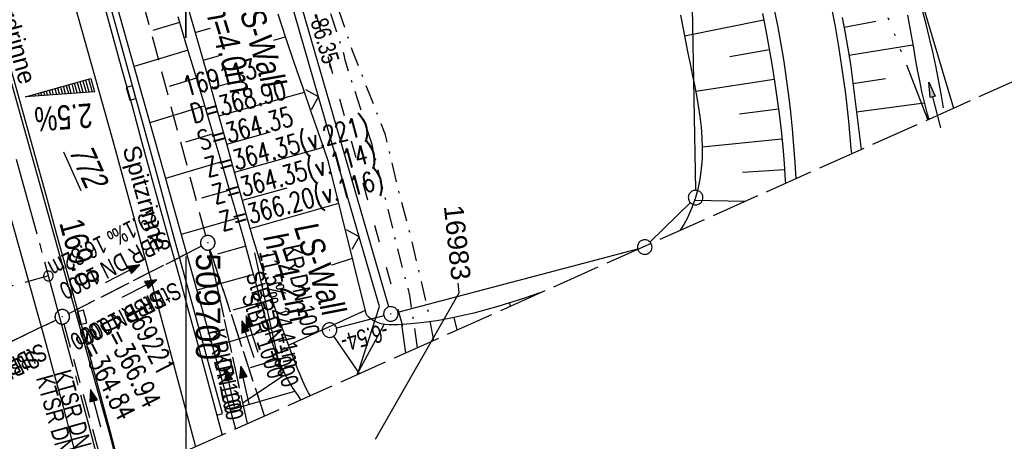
# Model space of a CAD drawing. Extents: x 509202 to 509841, y 456298 to 457260.
# Tile 26 of 56: x 509683 to 509784, y 456353 to 456397. Entities that reach past the tile are written whole.
import ezdxf
from ezdxf import colors
from ezdxf.entities.mleader import LeaderData, LeaderLine
from ezdxf.math import Vec2, Vec3

# ---------------------------------------------------------------- set-up
doc = ezdxf.new("R2010")
doc.units = 0
doc.header["$LTSCALE"] = 10
doc.header["$MEASUREMENT"] = 0
for name, pattern in [('ACAD_ISO03W100', [30, 12, -18]), ('ACAD_ISO14W100', [25.5, 12, -3, 0.5, -3, 0.5, -3, 0.5, -3]), ('ACHSE', [5.5, 4, -0.5, 0.5, -0.5]), ('AUSGEZOGEN', [0]), ('LT00', [0]), ('LT08', [0.42, 0.2, -0.1, 0.02, -0.1]), ('LT12', [0.4, 0.3, -0.1]), ('LT14', [0.6, 0.5, -0.1]), ('LT17', [0.15, 0.1, -0.05]), ('STRICHLINIE2', [0.375, 0.25, -0.125])]:
    doc.linetypes.add(name, pattern=pattern)
doc.layers.get('0').update_dxf_attribs({"linetype": 'LT00'})
for name, color, linetype in [('--EK_FBR', 1, 'LT00'), ('--EK_Halt-Pfeil', 4, 'LT00'), ('--EK_Haltung', 7, 'STRICHLINIE2'), ('--EK_Haltung-Text', 140, 'LT00'), ('--EK_Schacht-Text', 5, 'LT00'), ('--EK_ST-93-1', 30, 'LT17'), ('--EL_DFK_AB_L', 21, 'LT00'), ('--EL_DFK_AB_P', 7, 'LT00'), ('--EL_Halt-Pfeil', 4, 'LT00'), ('--EL_Haltung', 182, 'STRICHLINIE2'), ('--EL_Haltung-Text', 182, 'LT00'), ('-AX-093', 35, 'ACHSE'), ('-QUE-20O', 11, 'LT00'), ('-ST-93-1', 250, 'LT00'), ('ABSTAND', 8, 'LT00'), ('DFK_AB_FLNR', 7, 'Continuous'), ('DFK_AB_L', 21, 'LT00'), ('DFK_AB_P', 7, 'LT00'), ('DFK_GZPKT', 250, 'LT00'), ('DFK_KATASTER', 250, 'LT00'), ('DL', 182, 'LT12'), ('DL_PFEIL', 201, 'LT00'), ('DL_TEXT', 182, 'LT00'), ('FESTPKT_TEXT_B', 211, 'LT00'), ('LS-WAND_TEXT', 11, 'Continuous'), ('PFEIL', 140, 'AUSGEZOGEN'), ('RINNE_TEXT', 11, 'Continuous'), ('STROM_UNTER', 80, 'LT08'), ('TELEKOM', 210, 'ACAD_ISO14W100'), ('V114_AFBR_BAB', 250, 'LT00'), ('V114_BOESCH', 250, 'LT00'), ('V114_BOSCHUNG', 250, 'LT00'), ('V114_GRABEN', 250, 'LT00'), ('V114_H_BORD', 8, 'LT00'), ('V114_KA_PRUF', 182, 'LT00'), ('V114_LD_MARK', 250, 'LT00'), ('V114_RASTER', 250, 'LT00'), ('V114_RINNE', 182, 'LT00'), ('V114_SINKK', 182, 'LT00'), ('V114_ZAUN', 40, 'LT00'), ('V115_AFBR_BAB', 250, 'LT00'), ('V115_BOESCH', 250, 'LT00'), ('V115_BOSCHUNG', 250, 'LT00'), ('V115_GRABEN', 250, 'LT00'), ('V115_H_BORD', 8, 'LT00'), ('V115_KA_PRUF', 182, 'LT00'), ('V115_LD_MARK', 250, 'LT00'), ('V115_RASTER', 250, 'LT00'), ('V115_RINNE', 182, 'LT00'), ('V115_SINKK', 182, 'LT00'), ('V115_ZAUN', 40, 'LT00'), ('WASSERLTG', 130, 'ACAD_ISO03W100')]:
    doc.layers.add(name, color=color, linetype=linetype)
doc.layers.add('-BLATT_114-RAND', color=7, linetype='LT14', plot=False)
doc.styles.add('Arial', font='ARIAL.TTF')
doc.styles.add('Beschrift', font='ARIAL.TTF')
doc.styles.add('Haltungsbeschriftung', font='ARIAL.TTF', dxfattribs={"width": 0.75})
doc.styles.add('schachtbeschriftung', font='romans.shx', dxfattribs={"width": 0.75, "height": 2})
doc.styles.get("Standard").update_dxf_attribs({"font": 'ARIAL.TTF'})

# ---------------------------------------------------------------- blocks, each defined once
blk = doc.blocks.new('SYMB7010')
at = {"color": 0, "linetype": 'ByBlock'}
for points in [[(-0.031408, 0.499213), (-0.093728, 0.49134), (-0.15457, 0.475719), (-0.212975, 0.452595), (-0.268021, 0.422333), (-0.31884, 0.385411), (-0.36463, 0.342411), (-0.40467, 0.29401), (-0.438329, 0.240973), (-0.465074, 0.184136), (-0.484486, 0.124395), (-0.496256, 0.062692), (-0.5002, 0)], [(-0.5002, 0), (-0.496256, -0.062692), (-0.484486, -0.124395), (-0.465075, -0.184136), (-0.438329, -0.240973), (-0.404671, -0.29401), (-0.36463, -0.342411), (-0.31884, -0.385411), (-0.268021, -0.422333), (-0.212975, -0.452595), (-0.154571, -0.475719), (-0.093728, -0.49134), (-0.031408, -0.499213), (0.031408, -0.499213)], [(0.5002, 0), (0.496256, 0.062692), (0.484485, 0.124395), (0.465074, 0.184136), (0.438329, 0.240973), (0.40467, 0.29401), (0.36463, 0.342411), (0.31884, 0.385411), (0.268021, 0.422333), (0.212975, 0.452595), (0.15457, 0.475719), (0.093728, 0.49134), (0.031408, 0.499213), (-0.031408, 0.499213)], [(0.031408, -0.499213), (0.093728, -0.491341), (0.15457, -0.475719), (0.212975, -0.452595), (0.268021, -0.422333), (0.31884, -0.385411), (0.36463, -0.342411), (0.404671, -0.294011), (0.438329, -0.240974), (0.465075, -0.184136), (0.484486, -0.124395), (0.496256, -0.062692), (0.500201, 0)]]:
    blk.add_lwpolyline(points, dxfattribs=at)
blk = doc.blocks.new('SYMB0003')
at = {"color": 0, "linetype": 'ByBlock'}
for p, q in [((-0.015712, 0), (0.010166, 0.012015)), ((0, -0.021257), (-0.015712, 0)), ((0.010166, 0.012015), (0, -0.021257))]:
    blk.add_line(p, q, dxfattribs=at)
for points in [[(-0.031395, 0.499013), (-0.093691, 0.491144), (-0.154509, 0.475528), (-0.21289, 0.452414), (-0.267913, 0.422164), (-0.318712, 0.385257), (-0.364484, 0.342274), (-0.404509, 0.293893), (-0.438154, 0.240877), (-0.464888, 0.184062), (-0.484292, 0.124345), (-0.496058, 0.062667), (-0.5, 0)], [(-0.5, 0), (-0.496058, -0.062667), (-0.484292, -0.124345), (-0.464888, -0.184062), (-0.438154, -0.240877), (-0.404509, -0.293893), (-0.364485, -0.342274), (-0.318712, -0.385257), (-0.267914, -0.422164), (-0.21289, -0.452414), (-0.154509, -0.475529), (-0.093691, -0.491144), (-0.031395, -0.499014), (0.031395, -0.499014)], [(0.5, 0), (0.496057, 0.062667), (0.484292, 0.124345), (0.464888, 0.184062), (0.438153, 0.240877), (0.404509, 0.293893), (0.364484, 0.342274), (0.318712, 0.385257), (0.267913, 0.422164), (0.21289, 0.452414), (0.154509, 0.475528), (0.093691, 0.491144), (0.031395, 0.499013), (-0.031395, 0.499013)], [(0.031395, -0.499014), (0.093691, -0.491144), (0.154509, -0.475529), (0.21289, -0.452414), (0.267914, -0.422164), (0.318712, -0.385257), (0.364485, -0.342274), (0.404509, -0.293893), (0.438154, -0.240877), (0.464889, -0.184062), (0.484292, -0.124345), (0.496058, -0.062667), (0.5, 0)]]:
    blk.add_lwpolyline(points, dxfattribs=at)
blk = doc.blocks.new('Pfreil3')
at = {"layer": 'PFEIL'}
blk.add_hatch(color=256, dxfattribs=at).paths.add_polyline_path([(-1.55, 0.27), (-1.55, -0.27), (0, 0)])
for p, q in [((-1.55, 0), (-4.83, 0)), ((-1.55, -0.27), (-1.55, 0.27)), ((-1.55, 0.27), (0, 0)), ((0, 0), (-1.55, -0.27))]:
    blk.add_line(p, q, dxfattribs=at)
blk = doc.blocks.new('SYMB0652')
at = {"color": 0, "linetype": 'ByBlock'}
blk.add_lwpolyline([(-0.15, -0.075), (0.15, -0.075), (0.15, 0.075), (-0.15, 0.075), (-0.15, -0.075)], dxfattribs=at)
blk = doc.blocks.new('SYMB0024')
at = {"color": 0, "linetype": 'ByBlock'}
for p, q in [((-0.5, 0.5), (0, 0)), ((0, 0), (0.5, 0.5))]:
    blk.add_line(p, q, dxfattribs=at)
blk = doc.blocks.new('_None')
blk = doc.blocks.new('SYMB0070')
at = {"color": 0, "linetype": 'ByBlock'}
for p, q in [((-0.5, 0), (0.2, 0)), ((0.5, 0), (0.2, 0.1)), ((0.2, 0.1), (0.2, 0)), ((0.468, 0), (0.21, 0.086)), ((0.21, 0.086), (0.21, -0.086)), ((0.21, -0.086), (0.468, 0)), ((0.22, -0.072), (0.437, 0)), ((0.23, -0.058), (0.405, 0)), ((0.24, -0.045), (0.374, 0)), ((0.342, 0), (0.25, 0.031)), ((0.25, 0.031), (0.25, -0.031)), ((0.25, -0.031), (0.342, 0)), ((0.26, -0.017), (0.31, 0)), ((0.27, -0.003), (0.279, 0))]:
    blk.add_line(p, q, dxfattribs=at)
for points in [[(0.2, 0), (0.2, -0.1), (0.5, 0)], [(0.437, 0), (0.22, 0.072), (0.22, -0.072)], [(0.405, 0), (0.23, 0.058), (0.23, -0.058)], [(0.374, 0), (0.24, 0.045), (0.24, -0.045)], [(0.31, 0), (0.26, 0.017), (0.26, -0.017)], [(0.279, 0), (0.27, 0.003), (0.27, -0.003)]]:
    blk.add_lwpolyline(points, dxfattribs=at)
blk = doc.blocks.new('SYMB2')
at = {"color": 0, "linetype": 'ByBlock', "flags": 128}
for points in [[(-0.031395, 0.499013), (-0.093691, 0.491144), (-0.154509, 0.475528), (-0.21289, 0.452414), (-0.267913, 0.422164), (-0.318712, 0.385257), (-0.364484, 0.342274), (-0.404509, 0.293893), (-0.438154, 0.240877), (-0.464888, 0.184062), (-0.484292, 0.124345), (-0.496058, 0.062667), (-0.5, 0)], [(-0.5, 0), (-0.496058, -0.062667), (-0.484292, -0.124345), (-0.464888, -0.184062), (-0.438154, -0.240877), (-0.404509, -0.293893), (-0.364485, -0.342274), (-0.318712, -0.385257), (-0.267914, -0.422164), (-0.21289, -0.452414), (-0.154509, -0.475529), (-0.093691, -0.491144), (-0.031395, -0.499014), (0.031395, -0.499014)], [(0.5, 0), (0.496057, 0.062667), (0.484292, 0.124345), (0.464888, 0.184062), (0.438153, 0.240877), (0.404509, 0.293893), (0.364484, 0.342274), (0.318712, 0.385257), (0.267913, 0.422164), (0.21289, 0.452414), (0.154509, 0.475528), (0.093691, 0.491144), (0.031395, 0.499013), (-0.031395, 0.499013)], [(0.031395, -0.499014), (0.093691, -0.491144), (0.154509, -0.475529), (0.21289, -0.452414), (0.267914, -0.422164), (0.318712, -0.385257), (0.364485, -0.342274), (0.404509, -0.293893), (0.438154, -0.240877), (0.464889, -0.184062), (0.484292, -0.124345), (0.496058, -0.062667), (0.5, 0)]]:
    blk.add_lwpolyline(points, dxfattribs=at)

msp = doc.modelspace()

# ---------------------------------------------------------------- linework, layer by layer
at = {"layer": '--EK_FBR', "color": 2}
for points in [[(509667.76, 456426.44), (509668.13, 456425.19), (509669.87, 456419.33), (509671.58, 456413.46), (509673.27, 456407.59), (509674.94, 456401.71), (509676.07, 456397.7), (509677.19, 456393.7), (509678.31, 456389.69), (509679.42, 456385.68), (509680.54, 456381.68), (509681.65, 456377.67), (509682.61, 456374.22), (509683.57, 456370.78), (509684.53, 456367.33), (509685.48, 456363.88), (509686.42, 456360.43), (509687.36, 456356.98), (509688.28, 456353.52), (509689.8, 456347.84)], [(509671.92, 456426.88), (509672.03, 456426.5), (509673.42, 456421.79), (509674.8, 456417.07), (509676.16, 456412.35), (509677.52, 456407.63), (509678.86, 456402.9), (509680.22, 456398.09), (509681.57, 456393.27), (509682.91, 456388.45), (509684.25, 456383.63), (509685.58, 456378.81), (509686.7, 456374.75), (509687.82, 456370.68), (509688.93, 456366.62), (509690.03, 456362.55), (509691.12, 456358.47), (509692.21, 456354.4), (509693.5, 456349.5)], [(509681.57, 456393.27), (509682.91, 456388.45), (509684.25, 456383.63), (509685.58, 456378.81), (509686.7, 456374.75), (509687.82, 456370.68), (509688.93, 456366.62), (509690.03, 456362.55), (509691.12, 456358.47), (509692.21, 456354.4), (509693.5, 456349.5)], [(509682.61, 456374.22), (509683.57, 456370.78), (509684.53, 456367.33), (509685.48, 456363.88), (509686.42, 456360.43), (509687.36, 456356.98), (509688.28, 456353.52), (509689.8, 456347.84)]]:
    msp.add_lwpolyline(points, dxfattribs=at)
at = {"layer": '--EK_FBR'}
for points in [[(509760.63, 456397.88), (509760.99, 456396.11), (509761.31, 456394.34), (509761.6, 456392.56), (509761.86, 456390.79), (509762.09, 456389.07), (509762.29, 456387.35), (509762.47, 456385.62), (509762.62, 456383.89), (509762.75, 456382.15), (509762.84, 456380.49)], [(509760.63, 456397.88), (509760.99, 456396.11), (509761.31, 456394.34), (509761.6, 456392.56), (509761.86, 456390.79), (509762.09, 456389.07), (509762.29, 456387.35), (509762.47, 456385.62), (509762.62, 456383.89), (509762.75, 456382.15), (509762.84, 456380.49)], [(509768.6, 456383.06), (509768.56, 456383.6), (509768.3, 456386.41), (509767.98, 456389.23), (509767.6, 456392.04), (509767.28, 456394.11), (509766.92, 456396.17), (509766.53, 456398.23)], [(509768.6, 456383.06), (509768.56, 456383.6), (509768.3, 456386.41), (509767.98, 456389.23), (509767.6, 456392.04), (509767.28, 456394.11), (509766.92, 456396.17), (509766.53, 456398.23)], [(509703.2, 456356.1), (509703.74, 456354.07)]]:
    msp.add_lwpolyline(points, dxfattribs=at)
at = {"layer": '--EK_Haltung'}
for p, q in [((509687.95, 456366.59), (509701.6, 456373.54)), ((509706.35, 456355.24), (509702.43, 456373.15)), ((509671.2, 456358.47), (509686.61, 456365.92))]:
    msp.add_line(p, q, dxfattribs=at)
at = {"layer": '--EK_Haltung', "color": 81}
msp.add_line((509687.45, 456365.52), (509691.21, 456351.68), dxfattribs=at)
at = {"layer": '--EK_ST-93-1', "ltscale": 2.5}
msp.add_line((509685.85, 456370.46), (509647.28, 456359.86), dxfattribs=at)
at = {"layer": '--EL_DFK_AB_L'}
for p, q in [((509720.92, 456367.27), (509697.3, 456448.77)), ((509720.41, 456366.36), (509715.54, 456365.07)), ((509717.91, 456360.41), (509715.24, 456364.26))]:
    msp.add_line(p, q, dxfattribs=at)
at = {"layer": '--EL_Haltung'}
for p, q in [((509687.95, 456366.59), (509701.6, 456373.54)), ((509706.35, 456355.24), (509702.43, 456373.15)), ((509671.2, 456358.47), (509686.61, 456365.92)), ((509687.45, 456365.52), (509691.21, 456351.68))]:
    msp.add_line(p, q, dxfattribs=at)
at = {"layer": '-AX-093', "ltscale": 0.2}
msp.add_lwpolyline([(509682.54, 456382.51), (509686.29, 456368.85), (509689.97, 456355.17), (509691.67, 456348.68)], dxfattribs=at)
at = {"layer": '-BLATT_114-RAND'}
msp.add_lwpolyline([(509201.6, 457142.83), (509579.07, 456298.35), (509841.09, 456415.47), (509463.62, 457259.94), (509201.6, 457142.83)], dxfattribs=at)
at = {"layer": '-QUE-20O'}
for p, q in [((509690.04, 456389.41), (509689.7, 456390.65)), ((509689.99, 456390.73), (509690.35, 456389.44)), ((509685.94, 456389.61), (509686.08, 456389.12)), ((509686.38, 456389.14), (509686.23, 456389.69)), ((509686.52, 456389.77), (509686.69, 456389.16)), ((509686.99, 456389.19), (509686.81, 456389.85)), ((509687.1, 456389.93), (509687.3, 456389.21)), ((509687.6, 456389.23), (509687.39, 456390.01)), ((509687.68, 456390.09), (509687.91, 456389.26)), ((509688.21, 456389.28), (509687.96, 456390.17)), ((509688.25, 456390.25), (509688.52, 456389.3)), ((509688.82, 456389.32), (509688.54, 456390.33)), ((509688.83, 456390.41), (509689.13, 456389.35)), ((509689.43, 456389.37), (509689.12, 456390.49)), ((509689.41, 456390.57), (509689.74, 456389.39)), ((509683.63, 456388.97), (509683.64, 456388.94)), ((509683.94, 456388.96), (509683.92, 456389.05)), ((509684.21, 456389.13), (509684.25, 456388.98)), ((509684.55, 456389.01), (509684.5, 456389.21)), ((509684.79, 456389.29), (509684.86, 456389.03)), ((509685.16, 456389.05), (509685.07, 456389.37)), ((509685.36, 456389.45), (509685.47, 456389.07)), ((509685.77, 456389.1), (509685.65, 456389.53))]:
    msp.add_line(p, q, dxfattribs=at)
msp.add_lwpolyline([(509690.61, 456389.45), (509683.49, 456388.93), (509690.23, 456390.8), (509690.61, 456389.45)], dxfattribs=at)
at = {"layer": 'DFK_AB_L'}
for p, q in [((509720.92, 456367.27), (509697.3, 456448.77)), ((509720.41, 456366.36), (509715.54, 456365.07)), ((509717.91, 456360.41), (509715.24, 456364.26))]:
    msp.add_line(p, q, dxfattribs=at)
at = {"layer": 'DFK_KATASTER'}
for p, q in [((509775.28, 456400.58), (509779.08, 456387.75)), ((509752.17, 456398.12), (509752.51, 456379.29)), ((509751.98, 456378.02), (509747.82, 456373.96)), ((509721.86, 456366.74), (509746.56, 456373.25))]:
    msp.add_line(p, q, dxfattribs=at)
at = {"layer": 'DL'}
for p, q in [((509687.95, 456366.59), (509701.6, 456373.54)), ((509706.35, 456355.24), (509702.43, 456373.15)), ((509671.2, 456358.47), (509686.61, 456365.92))]:
    msp.add_line(p, q, dxfattribs=at)
at = {"layer": 'STROM_UNTER', "flags": 128}
for points in [[(509723.87, 456363.07), (509723.09, 456368.44), (509721.85, 456373.22), (509719.19, 456384.02), (509716.41, 456392.71), (509716.33, 456393.26), (509713.13, 456403.08), (509706.95, 456430.54), (509700.51, 456441.76), (509698.66, 456448.26), (509697.61, 456449.82), (509696.77, 456451.13), (509696.55, 456451.95), (509696.3, 456452.95), (509696.14, 456453.44), (509697.83, 456453.93), (509698.04, 456453.42)], [(509725.54, 456363.82), (509725.1, 456366.31), (509723.15, 456374.69), (509722.03, 456378.88), (509720.58, 456385), (509717.18, 456393.67), (509713.93, 456403.28), (509710.76, 456417.73), (509708, 456430.72), (509705.1, 456435.69), (509701.65, 456441.93), (509700.75, 456445.55), (509700.38, 456446.37), (509699.94, 456447.14), (509699.55, 456447.79), (509699.22, 456447.85), (509698.41, 456448), (509698.01, 456448.07), (509697.83, 456448.19), (509697.66, 456448.38), (509697.6, 456448.59), (509697.57, 456448.9), (509697.62, 456449.14), (509697.73, 456449.31), (509697.89, 456449.49), (509698.61, 456449.75), (509700.74, 456450.6), (509701.67, 456451), (509701.81, 456451.06), (509701.86, 456451.15), (509701.88, 456451.25), (509701.87, 456451.46), (509701.38, 456453.73), (509699.77, 456453.38)]]:
    msp.add_lwpolyline(points, dxfattribs=at)
at = {"layer": 'TELEKOM', "ltscale": 0.05, "flags": 128}
msp.add_lwpolyline([(509776.45, 456386.58), (509758.85, 456431.81), (509744.02, 456471.1)], dxfattribs=at)
at = {"layer": 'V114_AFBR_BAB'}
for points in [[(509760.63, 456397.88), (509760.99, 456396.11), (509761.31, 456394.34), (509761.6, 456392.56), (509761.86, 456390.79), (509762.09, 456389.07), (509762.29, 456387.35), (509762.47, 456385.62), (509762.62, 456383.89), (509762.75, 456382.15), (509762.84, 456380.49)], [(509768.6, 456383.06), (509768.56, 456383.6), (509768.3, 456386.41), (509767.98, 456389.23), (509767.6, 456392.04), (509767.28, 456394.11), (509766.92, 456396.17), (509766.53, 456398.23)], [(509703.2, 456356.1), (509703.74, 456354.07)]]:
    msp.add_lwpolyline(points, dxfattribs=at)
at = {"layer": 'V114_AFBR_BAB', "color": 0}
for points in [[(509681.57, 456393.27), (509682.91, 456388.45), (509684.25, 456383.63), (509685.58, 456378.81), (509686.7, 456374.75), (509687.82, 456370.68), (509688.93, 456366.62), (509690.03, 456362.55), (509691.12, 456358.47), (509692.21, 456354.4), (509693.5, 456349.5)], [(509682.61, 456374.22), (509683.57, 456370.78), (509684.53, 456367.33), (509685.48, 456363.88), (509686.42, 456360.43), (509687.36, 456356.98), (509688.28, 456353.52), (509689.8, 456347.84)]]:
    msp.add_lwpolyline(points, dxfattribs=at)
at = {"layer": 'V114_BOESCH'}
for points in [[(509682.76, 456434.02), (509683.46, 456431.67), (509684.14, 456429.31), (509690.71, 456406.09), (509697.68, 456381.36), (509704.6, 456356.55), (509705.13, 456354.7)], [(509712.82, 456358.13), (509712.64, 456358.42), (509712.34, 456359.01), (509712.07, 456359.61), (509711.81, 456360.22), (509711.56, 456360.83), (509710.76, 456362.88), (509709.99, 456364.93), (509709.26, 456367), (509708.63, 456368.87), (509708.03, 456370.75), (509707.45, 456372.65), (509706.88, 456374.54), (509706.34, 456376.45), (509705.8, 456378.35), (509705.27, 456380.26), (509704.75, 456382.17), (509704.22, 456384.08), (509703.38, 456387.09), (509702.54, 456390.1), (509701.68, 456393.1), (509700.83, 456396.1), (509699.97, 456399.1)], [(509711.87, 456357.71), (509711.57, 456358.13), (509711.08, 456358.87), (509710.62, 456359.62), (509710.19, 456360.39), (509709.79, 456361.25), (509709.43, 456362.13), (509709.1, 456363.03), (509708.81, 456363.95), (509708.55, 456364.87), (509708.29, 456365.8), (509708.04, 456366.74), (509707.39, 456369.18), (509706.72, 456371.62), (509706.04, 456374.04), (509705.36, 456376.45), (509704.66, 456378.86), (509703.96, 456381.27), (509703.25, 456383.67), (509702.45, 456386.37), (509701.64, 456389.06), (509700.83, 456391.76), (509700.02, 456394.46), (509699.21, 456397.16)], [(509736.48, 456368.71), (509735.8, 456368.48), (509734.58, 456368.08), (509733.36, 456367.69), (509732.14, 456367.32), (509730.91, 456366.96), (509729.67, 456366.64), (509728.41, 456366.34), (509727.14, 456366.07), (509725.85, 456365.84), (509724.54, 456365.66), (509723.21, 456365.52), (509721.85, 456365.44), (509721.41, 456365.42), (509720.97, 456365.43), (509720.54, 456365.46), (509720.13, 456365.53), (509719.74, 456365.65), (509719.37, 456365.83), (509719.11, 456366.01), (509718.86, 456366.23), (509718.62, 456366.45), (509714.71, 456382.22), (509713.83, 456384.75), (509712.95, 456387.29), (509712.08, 456389.82), (509711.21, 456392.36), (509710.36, 456394.9), (509709.51, 456397.45)], [(509750.98, 456397.33), (509751.23, 456395.92), (509751.5, 456394.5), (509751.72, 456393.42), (509751.95, 456392.33), (509752.18, 456391.24), (509752.4, 456390.15), (509752.61, 456389.06), (509752.8, 456387.98), (509752.96, 456386.89), (509753.08, 456385.81), (509753.17, 456384.73), (509753.21, 456383.65), (509753.19, 456382.58), (509753.11, 456381.51), (509752.96, 456380.44), (509752.75, 456379.42), (509752.47, 456378.41), (509752.11, 456377.41), (509751.67, 456376.44), (509751.3, 456375.76), (509750.94, 456375.17)], [(509759.4, 456397.51), (509759.75, 456395.77), (509760.07, 456394.03), (509760.37, 456392.28), (509760.64, 456390.54), (509760.89, 456388.85), (509761.12, 456387.16), (509761.33, 456385.46), (509761.5, 456383.76), (509761.65, 456382.04), (509761.76, 456380.31), (509761.77, 456380.01)], [(509767.63, 456397.09), (509767.92, 456395.49), (509768.19, 456393.89), (509768.46, 456392.29), (509769.59, 456383.51)]]:
    msp.add_lwpolyline(points, dxfattribs=at)
at = {"layer": 'V114_BOSCHUNG'}
for p, q in [((509700.98, 456395.57), (509705.16, 456396.77)), ((509759.54, 456396.82), (509751.37, 456395.16)), ((509767.81, 456396.12), (509771.08, 456396.71)), ((509699.37, 456396.6), (509696.61, 456395.76)), ((509701.8, 456392.7), (509710.29, 456395.11)), ((509700.24, 456393.73), (509694.67, 456392.04)), ((509760.12, 456393.78), (509756.03, 456393.05)), ((509768.3, 456393.23), (509774.9, 456394.28)), ((509701.1, 456390.85), (509698.29, 456390)), ((509702.61, 456389.82), (509706.93, 456391.04)), ((509760.62, 456390.72), (509752.53, 456389.47)), ((509768.72, 456390.31), (509772.08, 456390.8)), ((509703.42, 456386.95), (509712.23, 456389.4)), ((509701.97, 456387.98), (509696.3, 456386.26)), ((509761.06, 456387.66), (509757.03, 456387.13)), ((509769.09, 456387.38), (509776.08, 456388.3)), ((509702.83, 456385.1), (509699.97, 456384.24)), ((509704.23, 456384.06), (509708.72, 456385.31)), ((509761.42, 456384.56), (509753.2, 456383.73)), ((509705.02, 456381.16), (509714.19, 456383.72)), ((509703.69, 456382.21), (509697.92, 456380.51)), ((509761.69, 456381.41), (509757.36, 456381.14)), ((509705.83, 456378.26), (509710.44, 456379.56)), ((509704.53, 456379.32), (509701.63, 456378.48)), ((509706.65, 456375.34), (509715.76, 456377.98)), ((509757.58, 456378.14), (509752.41, 456378.24)), ((509705.37, 456376.43), (509699.52, 456374.75)), ((509706.19, 456373.53), (509703.26, 456372.7)), ((509707.52, 456372.4), (509712, 456373.76)), ((509708.44, 456369.46), (509717.17, 456372.29)), ((509707, 456370.62), (509701.13, 456369)), ((509707.78, 456367.72), (509704.86, 456366.92)), ((509709.43, 456366.52), (509713.65, 456368)), ((509733.44, 456367.35), (509733.35, 456367.69)), ((509710.59, 456363.32), (509718.5, 456366.94)), ((509717.61, 456360.27), (509720.44, 456365.47)), ((509722.67, 456362.53), (509722.27, 456365.46)), ((509727.96, 456364.9), (509727.66, 456366.17)), ((509708.53, 456364.91), (509702.76, 456363.14)), ((509709.52, 456361.88), (509706.63, 456360.99)), ((509704.56, 456356.67), (509711.25, 456358.6))]:
    msp.add_line(p, q, dxfattribs=at)
at = {"layer": 'V114_GRABEN'}
for points in [[(509778.07, 456387.79), (509777.8, 456389.23), (509777.54, 456390.68), (509777.25, 456392.12), (509776.96, 456393.55), (509776.63, 456394.98), (509776.28, 456396.4), (509775.89, 456397.81)], [(509774.35, 456397.33), (509774.57, 456396.21), (509774.77, 456395.09), (509774.96, 456393.96), (509775.15, 456392.83), (509775.36, 456391.71), (509775.57, 456390.59), (509775.8, 456389.47), (509776.06, 456388.37), (509776.34, 456387.27), (509776.54, 456386.61)]]:
    msp.add_lwpolyline(points, dxfattribs=at)
at = {"layer": 'V114_H_BORD'}
msp.add_lwpolyline([(509406.48, 457048.48), (509426.14, 457010.04), (509460.26, 456942.39), (509493.34, 456875.06), (509525.99, 456805.99), (509557.46, 456736.19), (509597.61, 456640.28), (509625.08, 456568.22), (509649.46, 456497.8), (509671.92, 456426.44), (509692.11, 456354.34), (509693.37, 456349.44)], dxfattribs=at)
at = {"layer": 'V114_LD_MARK'}
msp.add_lwpolyline([(509682.66, 456418.92), (509686.71, 456404.92), (509689.62, 456394.66), (509692.49, 456384.39), (509695.32, 456374.11), (509698.1, 456363.82), (509700.84, 456353.51), (509701.01, 456352.85)], dxfattribs=at)
at = {"layer": 'V114_RASTER'}
for p, q in [((509700, 456405), (509700, 456395)), ((509700, 456372.47), (509700, 456352.4))]:
    msp.add_line(p, q, dxfattribs=at)
at = {"layer": 'V114_RINNE'}
msp.add_lwpolyline([(509691.54, 456398.61), (509692.5, 456395.11), (509693.46, 456391.6), (509694.43, 456388.1), (509695.39, 456384.59), (509696.35, 456381.09), (509697.34, 456377.52), (509698.32, 456373.95), (509699.31, 456370.39), (509700.29, 456366.82), (509701.27, 456363.25), (509702.24, 456359.68), (509703.2, 456356.1), (509703.79, 456356.27), (509702.07, 456362.51), (509700.36, 456368.76), (509698.65, 456375), (509696.94, 456381.25), (509695.82, 456385.35), (509694.69, 456389.45), (509693.57, 456393.55), (509692.43, 456397.65)], dxfattribs=at)
at = {"layer": 'V114_ZAUN'}
for p, q in [((509713.68, 456388.92), (509709.51, 456403.32)), ((509717.86, 456374.51), (509713.68, 456388.92))]:
    msp.add_line(p, q, dxfattribs=at)
msp.add_lwpolyline([(509717.7, 456360.31), (509719.95, 456367.3), (509717.86, 456374.51)], dxfattribs=at)
at = {"layer": 'V115_AFBR_BAB', "color": 0}
for points in [[(509667.76, 456426.44), (509668.13, 456425.19), (509669.87, 456419.33), (509671.58, 456413.46), (509673.27, 456407.59), (509674.94, 456401.71), (509676.07, 456397.7), (509677.19, 456393.7), (509678.31, 456389.69), (509679.42, 456385.68), (509680.54, 456381.68), (509681.65, 456377.67), (509682.61, 456374.22), (509683.57, 456370.78), (509684.53, 456367.33), (509685.48, 456363.88), (509686.42, 456360.43), (509687.36, 456356.98), (509688.28, 456353.52), (509689.8, 456347.84)], [(509671.92, 456426.88), (509672.03, 456426.5), (509673.42, 456421.79), (509674.8, 456417.07), (509676.16, 456412.35), (509677.52, 456407.63), (509678.86, 456402.9), (509680.22, 456398.09), (509681.57, 456393.27), (509682.91, 456388.45), (509684.25, 456383.63), (509685.58, 456378.81), (509686.7, 456374.75), (509687.82, 456370.68), (509688.93, 456366.62), (509690.03, 456362.55), (509691.12, 456358.47), (509692.21, 456354.4), (509693.5, 456349.5)]]:
    msp.add_lwpolyline(points, dxfattribs=at)
at = {"layer": 'V115_AFBR_BAB'}
for points in [[(509760.63, 456397.88), (509760.99, 456396.11), (509761.31, 456394.34), (509761.6, 456392.56), (509761.86, 456390.79), (509762.09, 456389.07), (509762.29, 456387.35), (509762.47, 456385.62), (509762.62, 456383.89), (509762.75, 456382.15), (509762.84, 456380.49)], [(509768.6, 456383.06), (509768.56, 456383.6), (509768.3, 456386.41), (509767.98, 456389.23), (509767.6, 456392.04), (509767.28, 456394.11), (509766.92, 456396.17), (509766.53, 456398.23)], [(509703.2, 456356.1), (509703.74, 456354.07)]]:
    msp.add_lwpolyline(points, dxfattribs=at)
at = {"layer": 'V115_BOESCH'}
for points in [[(509684.45, 456428.19), (509690.71, 456406.09), (509697.68, 456381.36), (509704.6, 456356.55), (509705.13, 456354.7)], [(509712.82, 456358.13), (509712.64, 456358.42), (509712.34, 456359.01), (509712.07, 456359.61), (509711.81, 456360.22), (509711.56, 456360.83), (509710.76, 456362.88), (509709.99, 456364.93), (509709.26, 456367), (509708.63, 456368.87), (509708.03, 456370.75), (509707.45, 456372.65), (509706.88, 456374.54), (509706.34, 456376.45), (509705.8, 456378.35), (509705.27, 456380.26), (509704.75, 456382.17), (509704.22, 456384.08), (509703.38, 456387.09), (509702.54, 456390.1), (509701.68, 456393.1), (509700.83, 456396.1), (509699.97, 456399.1)], [(509711.87, 456357.71), (509711.57, 456358.13), (509711.08, 456358.87), (509710.62, 456359.62), (509710.19, 456360.39), (509709.79, 456361.25), (509709.43, 456362.13), (509709.1, 456363.03), (509708.81, 456363.95), (509708.55, 456364.87), (509708.29, 456365.8), (509708.04, 456366.74), (509707.39, 456369.18), (509706.72, 456371.62), (509706.04, 456374.04), (509705.36, 456376.45), (509704.66, 456378.86), (509703.96, 456381.27), (509703.25, 456383.67), (509702.45, 456386.37), (509701.64, 456389.06), (509700.83, 456391.76), (509700.02, 456394.46), (509699.21, 456397.16)], [(509736.48, 456368.71), (509735.8, 456368.48), (509734.58, 456368.08), (509733.36, 456367.69), (509732.14, 456367.32), (509730.91, 456366.96), (509729.67, 456366.64), (509728.41, 456366.34), (509727.14, 456366.07), (509725.85, 456365.84), (509724.54, 456365.66), (509723.21, 456365.52), (509721.85, 456365.44), (509721.41, 456365.42), (509720.97, 456365.43), (509720.54, 456365.46), (509720.13, 456365.53), (509719.74, 456365.65), (509719.37, 456365.83), (509719.11, 456366.01), (509718.86, 456366.23), (509718.62, 456366.45), (509714.71, 456382.22), (509713.83, 456384.75), (509712.95, 456387.29), (509712.08, 456389.82), (509711.21, 456392.36), (509710.36, 456394.9), (509709.51, 456397.45)], [(509750.98, 456397.33), (509751.23, 456395.92), (509751.5, 456394.5), (509751.72, 456393.42), (509751.95, 456392.33), (509752.18, 456391.24), (509752.4, 456390.15), (509752.61, 456389.06), (509752.8, 456387.98), (509752.96, 456386.89), (509753.08, 456385.81), (509753.17, 456384.73), (509753.21, 456383.65), (509753.19, 456382.58), (509753.11, 456381.51), (509752.96, 456380.44), (509752.75, 456379.42), (509752.47, 456378.41), (509752.11, 456377.41), (509751.67, 456376.44), (509751.3, 456375.76), (509750.94, 456375.17)], [(509759.4, 456397.51), (509759.75, 456395.77), (509760.07, 456394.03), (509760.37, 456392.28), (509760.64, 456390.54), (509760.89, 456388.85), (509761.12, 456387.16), (509761.33, 456385.46), (509761.5, 456383.76), (509761.65, 456382.04), (509761.76, 456380.31), (509761.77, 456380.01)], [(509767.63, 456397.09), (509767.92, 456395.49), (509768.19, 456393.89), (509768.46, 456392.29), (509769.59, 456383.51)]]:
    msp.add_lwpolyline(points, dxfattribs=at)
at = {"layer": 'V115_BOSCHUNG'}
for p, q in [((509700.98, 456395.57), (509705.16, 456396.77)), ((509759.54, 456396.82), (509751.37, 456395.16)), ((509767.81, 456396.12), (509771.08, 456396.71)), ((509699.37, 456396.6), (509696.61, 456395.76)), ((509701.8, 456392.7), (509710.29, 456395.11)), ((509700.24, 456393.73), (509694.67, 456392.04)), ((509760.12, 456393.78), (509756.03, 456393.05)), ((509768.3, 456393.23), (509774.9, 456394.28)), ((509701.1, 456390.85), (509698.29, 456390)), ((509702.61, 456389.82), (509706.93, 456391.04)), ((509760.62, 456390.72), (509752.53, 456389.47)), ((509768.72, 456390.31), (509772.08, 456390.8)), ((509703.42, 456386.95), (509712.23, 456389.4)), ((509701.97, 456387.98), (509696.3, 456386.26)), ((509761.06, 456387.66), (509757.03, 456387.13)), ((509769.09, 456387.38), (509776.08, 456388.3)), ((509702.83, 456385.1), (509699.97, 456384.24)), ((509704.23, 456384.06), (509708.72, 456385.31)), ((509761.42, 456384.56), (509753.2, 456383.73)), ((509705.02, 456381.16), (509714.19, 456383.72)), ((509703.69, 456382.21), (509697.92, 456380.51)), ((509761.69, 456381.41), (509757.36, 456381.14)), ((509705.83, 456378.26), (509710.44, 456379.56)), ((509704.53, 456379.32), (509701.63, 456378.48)), ((509706.65, 456375.34), (509715.76, 456377.98)), ((509757.58, 456378.14), (509752.41, 456378.24)), ((509705.37, 456376.43), (509699.52, 456374.75)), ((509706.19, 456373.53), (509703.26, 456372.7)), ((509707.52, 456372.4), (509712, 456373.76)), ((509708.44, 456369.46), (509717.17, 456372.29)), ((509707, 456370.62), (509701.13, 456369)), ((509707.78, 456367.72), (509704.86, 456366.92)), ((509709.43, 456366.52), (509713.65, 456368)), ((509733.44, 456367.35), (509733.35, 456367.69)), ((509710.59, 456363.32), (509718.5, 456366.94)), ((509717.61, 456360.27), (509720.44, 456365.47)), ((509722.67, 456362.53), (509722.27, 456365.46)), ((509727.96, 456364.9), (509727.66, 456366.17)), ((509708.53, 456364.91), (509702.76, 456363.14)), ((509709.52, 456361.88), (509706.63, 456360.99)), ((509704.56, 456356.67), (509711.25, 456358.6))]:
    msp.add_line(p, q, dxfattribs=at)
at = {"layer": 'V115_GRABEN'}
for points in [[(509778.07, 456387.79), (509777.8, 456389.23), (509777.54, 456390.68), (509777.25, 456392.12), (509776.96, 456393.55), (509776.63, 456394.98), (509776.28, 456396.4), (509775.89, 456397.81)], [(509774.35, 456397.33), (509774.57, 456396.21), (509774.77, 456395.09), (509774.96, 456393.96), (509775.15, 456392.83), (509775.36, 456391.71), (509775.57, 456390.59), (509775.8, 456389.47), (509776.06, 456388.37), (509776.34, 456387.27), (509776.54, 456386.61)]]:
    msp.add_lwpolyline(points, dxfattribs=at)
at = {"layer": 'V115_H_BORD'}
msp.add_lwpolyline([(509671.78, 456426.86), (509671.92, 456426.44), (509692.11, 456354.34), (509693.37, 456349.44)], dxfattribs=at)
at = {"layer": 'V115_LD_MARK'}
msp.add_lwpolyline([(509680.05, 456427.73), (509682.66, 456418.92), (509686.71, 456404.92), (509689.62, 456394.66), (509692.49, 456384.39), (509695.32, 456374.11), (509698.1, 456363.82), (509700.84, 456353.51), (509701.01, 456352.85)], dxfattribs=at)
at = {"layer": 'V115_RASTER'}
msp.add_line((509700, 456395), (509700, 456405), dxfattribs=at)
at = {"layer": 'V115_RINNE'}
msp.add_lwpolyline([(509691.54, 456398.61), (509692.5, 456395.11), (509693.46, 456391.6), (509694.43, 456388.1), (509695.39, 456384.59), (509696.35, 456381.09), (509697.34, 456377.52), (509698.32, 456373.95), (509699.31, 456370.39), (509700.29, 456366.82), (509701.27, 456363.25), (509702.24, 456359.68), (509703.2, 456356.1), (509703.79, 456356.27), (509702.07, 456362.51), (509700.36, 456368.76), (509698.65, 456375), (509696.94, 456381.25), (509695.82, 456385.35), (509694.69, 456389.45), (509693.57, 456393.55), (509692.43, 456397.65)], dxfattribs=at)
at = {"layer": 'V115_ZAUN'}
msp.add_lwpolyline([(509717.7, 456360.31), (509719.95, 456367.3), (509717.86, 456374.51)], dxfattribs=at)
at = {"layer": 'WASSERLTG', "ltscale": 0.015, "flags": 128}
msp.add_lwpolyline([(509706.55, 456460.68), (509703.65, 456457.56), (509712.78, 456437.92), (509704.09, 456431.28), (509723.03, 456362.7)], dxfattribs=at)

# ---------------------------------------------------------------- block references
at = {"layer": '--EK_Halt-Pfeil', "zscale": 4}
for p, xscale, yscale, rotation in [((509695.23, 456369.17), 3.999999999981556, 4, 26.97435000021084), ((509704.59, 456358.95), 4.000000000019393, 4, 102.3418599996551), ((509690.73, 456356.82), 3.999999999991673, 4.000000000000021, 105.4824289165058)]:
    msp.add_blockref('SYMB0070', p, dxfattribs=dict(at, xscale=xscale, yscale=yscale, rotation=rotation))
at = {"layer": '--EL_DFK_AB_P', "xscale": 1.500000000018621, "yscale": 1.5, "zscale": 1.5, "rotation": 264.7377099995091}
for p in [(509721.13, 456366.55), (509714.81, 456364.88)]:
    msp.add_blockref('SYMB0003', p, dxfattribs=at)
at = {"layer": '--EL_Halt-Pfeil', "zscale": 4}
for p, xscale, yscale, rotation in [((509693.5, 456370.71), 3.999999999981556, 4, 26.97435000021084), ((509706.09, 456359.22), 4.000000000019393, 4, 102.3418599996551), ((509690.73, 456356.82), 3.999999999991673, 4.000000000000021, 105.4824289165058)]:
    msp.add_blockref('SYMB0070', p, dxfattribs=dict(at, xscale=xscale, yscale=yscale, rotation=rotation))
at = {"layer": '-ST-93-1', "rotation": 274.1956499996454}
msp.add_blockref('SYMB2', (509685.85, 456370.46), dxfattribs=at)
at = {"layer": 'DFK_AB_P', "xscale": 1.500000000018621, "yscale": 1.5, "zscale": 1.5, "rotation": 264.7377099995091}
for p in [(509721.13, 456366.55), (509714.81, 456364.88)]:
    msp.add_blockref('SYMB0003', p, dxfattribs=at)
at = {"layer": 'DFK_GZPKT', "xscale": 1.500000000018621, "yscale": 1.5, "zscale": 1.5, "rotation": 264.7377099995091}
for p in [(509752.52, 456378.54), (509747.28, 456373.44)]:
    msp.add_blockref('SYMB7010', p, dxfattribs=at)
at = {"layer": 'DL_PFEIL', "yscale": 4, "zscale": 4}
for p, xscale, rotation in [((509693.5, 456370.71), 3.999999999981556, 26.97435000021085), ((509706.09, 456359.22), 4.000000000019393, 102.3418599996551)]:
    msp.add_blockref('SYMB0070', p, dxfattribs=dict(at, xscale=xscale, rotation=rotation))
at = {"layer": 'PFEIL', "rotation": 104.045120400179}
msp.add_blockref('Pfreil3', (509776.56, 456390.42), dxfattribs=at)
at = {"layer": 'V114_KA_PRUF', "xscale": 1.499999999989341, "yscale": 1.5, "zscale": 1.5, "rotation": 294.0840000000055}
for p in [(509702.27, 456373.88), (509687.28, 456366.25)]:
    msp.add_blockref('SYMB0003', p, dxfattribs=at)
at = {"layer": 'V114_SINKK', "zscale": 4.5}
for p, xscale, yscale, rotation in [((509694.37, 456389.32), 4.500000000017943, 4.500000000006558, 285.3408564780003), ((509689.31, 456366.2), 4.500000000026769, 4.500000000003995, 285.1533081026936)]:
    msp.add_blockref('SYMB0652', p, dxfattribs=dict(at, xscale=xscale, yscale=yscale, rotation=rotation))
at = {"layer": 'V114_ZAUN', "xscale": 2.100000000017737, "yscale": 2.099999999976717, "zscale": 2.1, "rotation": 106.159129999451}
for p in [(509713.68, 456388.92), (509717.86, 456374.51)]:
    msp.add_blockref('SYMB0024', p, dxfattribs=at)
at = {"layer": 'V115_KA_PRUF', "xscale": 1.49999999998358, "yscale": 1.5, "zscale": 1.5, "rotation": 275.9994000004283}
for p in [(509702.27, 456373.88), (509687.28, 456366.25)]:
    msp.add_blockref('SYMB0003', p, dxfattribs=at)
at = {"layer": 'V115_SINKK', "zscale": 4.5}
for p, xscale, yscale, rotation in [((509694.37, 456389.32), 4.50000000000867, 4.500000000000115, 285.3410139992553), ((509689.31, 456366.2), 4.50000000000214, 4.500000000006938, 285.1531730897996)]:
    msp.add_blockref('SYMB0652', p, dxfattribs=dict(at, xscale=xscale, yscale=yscale, rotation=rotation))
at = {"layer": 'V115_ZAUN', "xscale": 2.100000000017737, "yscale": 2.099999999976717, "zscale": 2.1, "rotation": 106.159129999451}
msp.add_blockref('SYMB0024', (509713.68, 456388.92), dxfattribs=at)

# ---------------------------------------------------------------- texts
at = {"layer": '--EK_Haltung-Text', "style": 'Haltungsbeschriftung', "width": 0.75}
for s, rotation, p in [('29.1‰ 16.82m', -153.0257, (509696.67, 456377.45)), ('StBR DN 1000', -153.0257, (509697.83, 456375.17)), ('KTSR DN 100', 285.4824, (509684.56, 456359.96))]:
    msp.add_text(s, height=1.8, rotation=rotation, dxfattribs=at).set_placement(p)
at = {"layer": '--EK_Schacht-Text', "style": 'schachtbeschriftung', "width": 0.75}
for s, rotation, p in [('Z=364.35(v.114)', 15.036, (509703.02, 456377.84)), ('169221', -63.0256, (509693.72, 456366.92)), ('D=366.94', -63.0256, (509691.16, 456365.62)), ('S=364.84', -63.0256, (509688.59, 456364.31))]:
    msp.add_text(s, height=2, rotation=rotation, dxfattribs=at).set_placement(p)
at = {"layer": '--EL_Haltung-Text', "style": 'Haltungsbeschriftung', "width": 0.75}
for s, rotation, p in [('StBR DN 1000', -153.0257, (509698.93, 456369.93)), ('KR DN 100', -77.6581, (509702.21, 456364.79)), ('StBR DN 1000', -154.1879, (509685.13, 456363.6)), ('KTSR DN 100', 285.4824, (509686.4, 456360.48))]:
    msp.add_text(s, height=1.8, rotation=rotation, dxfattribs=at).set_placement(p)
at = {"layer": '-QUE-20O', "style": 'Beschrift', "width": 0.75}
msp.add_text('2.5%', height=2.5, rotation=184.2316, dxfattribs=at).set_placement((509690.29, 456388.27))
at = {"layer": '-ST-93-1', "style": 'Beschrift', "width": 0.8}
msp.add_text('  169.8', height=2.5, rotation=-74.7627, dxfattribs=at).set_placement((509686.54, 456377.44))
at = {"layer": 'ABSTAND', "width": 0.75}
for s, rotation, p in [(' -86.35-', -73.8369, (509712.51, 456397.82)), (' -6.54-', -165.1982, (509721.1, 456365.76))]:
    msp.add_text(s, height=1.8, rotation=rotation, dxfattribs=at).set_placement(p)
at = {"layer": 'DFK_AB_FLNR', "oblique": 13.754, "width": 0.75}
msp.add_text('%%U772', height=2.5, rotation=294.084, dxfattribs=at).set_placement((509687.92, 456383.35))
at = {"layer": 'DL_TEXT', "style": 'Haltungsbeschriftung', "width": 0.75}
for s, rotation, p in [('StBR 1000', -153.0257, (509697.16, 456369.04)), ('StBR 1000', -154.1879, (509684.38, 456362.9)), ('KR 100', -77.6581, (509702.78, 456362.26))]:
    msp.add_text(s, height=1.8, rotation=rotation, dxfattribs=at).set_placement(p)
at = {"layer": 'RINNE_TEXT', "char_height": 1.8, "style": 'Arial'}
for s, insert, attachment_point, rotation in [('Bordrinne', (509679.95, 456400.57), 7, 285.5176), ('Spitzrinne', (509695.21, 456384.1), 1, 285.7083)]:
    msp.add_mtext(s, dxfattribs=dict(at, insert=insert, attachment_point=attachment_point, rotation=rotation))
at = {"layer": 'V114_RASTER', "width": 0.944}
msp.add_text(' 509700', height=2.5, rotation=-89.9999, dxfattribs=at).set_placement((509701.05, 456373.71))

# ---------------------------------------------------------------- leaders
at = {"layer": 'FESTPKT_TEXT_B'}
ml = msp.add_multileader_mtext('Standard', dxfattribs=at)
ml.set_content('{\\H0.09x;\\P\\H11.111x; 16983 \\~\\P\\H0.09x;   }', color=256)
ml.set_leader_properties(color=256, linetype='ByLayer', lineweight=-1)
ml.set_arrow_properties(name='NONE')
ml.build(insert=Vec2(0, 0))
ml.multileader.update_dxf_attribs({"has_text_frame": 1, "text_left_attachment_type": 2, "text_right_attachment_type": 2, "dogleg_length": 1, "arrow_head_size": 0.18})
ctx = ml.context
ctx.base_point, ctx.char_height, ctx.arrow_head_size, ctx.landing_gap_size, ctx.plane_origin, ctx.plane_x_axis, ctx.plane_y_axis = Vec3(509727.02, 456379.57), 2, 0.18, 0.3, Vec3(509718.79, 456352.33), Vec3(0.104518, -0.994523), Vec3(0.994523, 0.104518)
ctx.left_attachment, ctx.right_attachment, ctx.text_align_type = 2, 2, 2
notes = []
notes.append((ctx, [(1, (1, 1, 0), (509728.16, 456368.71), (-0.104518, 0.994523), 1, [(0, [(509719.54, 456353.63)], 0, [])])]))
ctx.mtext.insert, ctx.mtext.text_direction, ctx.mtext.rotation, ctx.mtext.alignment, ctx.mtext.line_spacing_factor, ctx.mtext.flow_direction = Vec3(509729.59, 456370.17), Vec3(0.104518, -0.994523), 0.13102, 3, 0.7, 5
for ctx, leaders in notes:
    for number, flags, end, landing, length, lines in leaders:
        leader = LeaderData()
        leader.index, (leader.has_last_leader_line, leader.has_dogleg_vector, leader.attachment_direction) = number, flags
        leader.last_leader_point, leader.dogleg_vector, leader.dogleg_length = Vec3(end), Vec3(landing), length
        for number, points, colour, breaks in lines:
            line = LeaderLine()
            line.index, line.vertices, line.color, line.breaks = number, Vec3.list(points), colors.encode_raw_color(colour), breaks
            leader.lines.append(line)
        ctx.leaders.append(leader)

# ---------------------------------------------------------------- next in the draw order: texts
at = {"layer": 'LS-WAND_TEXT', "char_height": 2.5, "attachment_point": 7, "line_spacing_factor": 0.8, "style": 'Beschrift', "bg_fill": 3, "box_fill_scale": 1, "bg_fill_color": 256, "bg_fill_transparency": 7190816}
for s, insert, rotation in [('{\\Q7;\\W0.8;LS-Wall\\Ph=4.0m}', (509701.85, 456398.14), 286.9994), ('{\\Q7;\\W0.8;LS-Wall\\Ph=4.2m}', (509707.92, 456374.54), 287.9994)]:
    msp.add_mtext(s, dxfattribs=dict(at, insert=insert, rotation=rotation))

# ---------------------------------------------------------------- next in the draw order: linework, layer by layer
at = {"layer": '--EK_Haltung'}
for p, q in [((509702.08, 456374.6), (509684.23, 456441.04)), ((509708.12, 456356.03), (509702.51, 456373.17))]:
    msp.add_line(p, q, dxfattribs=at)
at = {"layer": '--EK_Haltung-Text', "flags": 128}
msp.add_lwpolyline([(509707.09, 456372.84), (509709.91, 456360.07), (509705.89, 456357.34)], dxfattribs=at)
at = {"layer": '--EL_Haltung'}
for p, q in [((509702.08, 456374.6), (509684.23, 456441.04)), ((509708.12, 456356.03), (509702.51, 456373.17))]:
    msp.add_line(p, q, dxfattribs=at)
at = {"layer": 'DL'}
msp.add_line((509708.12, 456356.03), (509702.51, 456373.17), dxfattribs=at)
at = {"layer": 'V115_ZAUN'}
for p, q in [((509713.68, 456388.92), (509709.51, 456403.32)), ((509717.86, 456374.51), (509713.68, 456388.92))]:
    msp.add_line(p, q, dxfattribs=at)

# ---------------------------------------------------------------- next in the draw order: block references
at = {"layer": '--EL_Halt-Pfeil', "xscale": 3.999999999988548, "yscale": 4, "zscale": 4, "rotation": 108.1256399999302}
msp.add_blockref('SYMB0070', (509706.84, 456364.46), dxfattribs=at)
at = {"layer": 'DL_PFEIL', "xscale": 3.999999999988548, "yscale": 4, "zscale": 4, "rotation": 108.1256399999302}
msp.add_blockref('SYMB0070', (509706.41, 456363.94), dxfattribs=at)
at = {"layer": 'V115_ZAUN', "xscale": 2.100000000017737, "yscale": 2.099999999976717, "zscale": 2.1, "rotation": 106.159129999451}
msp.add_blockref('SYMB0024', (509717.86, 456374.51), dxfattribs=at)

# ---------------------------------------------------------------- next in the draw order: texts
at = {"layer": '--EK_Haltung-Text', "style": 'Haltungsbeschriftung', "width": 0.75}
for s, p in [('KR DN 100', (509710.04, 456373.48)), ('11.5‰ 24.41m', (509707.54, 456372.94))]:
    msp.add_text(s, height=1.8, rotation=-77.6581, dxfattribs=at).set_placement(p)
at = {"layer": '--EK_Schacht-Text', "style": 'schachtbeschriftung', "width": 0.75}
for s, p in [('169113', (509700.03, 456388.96)), ('D=368.90', (509700.78, 456386.18)), ('S=364.35', (509701.53, 456383.4)), ('Z=364.35(v.221)', (509702.27, 456380.62)), ('Z=366.20(v.116)', (509703.77, 456375.06))]:
    msp.add_text(s, height=2, rotation=15.036, dxfattribs=at).set_placement(p)
at = {"layer": '--EL_Haltung-Text', "style": 'Haltungsbeschriftung', "width": 0.75}
msp.add_text('StBR DN 1000', height=1.8, rotation=-71.8744, dxfattribs=at).set_placement((509706.15, 456370.6))
at = {"layer": 'DL_TEXT', "style": 'Haltungsbeschriftung', "width": 0.75}
msp.add_text('StBR 1000', height=1.8, rotation=-71.8744, dxfattribs=at).set_placement((509705.72, 456368.39))

doc.saveas('drawing.dxf')
